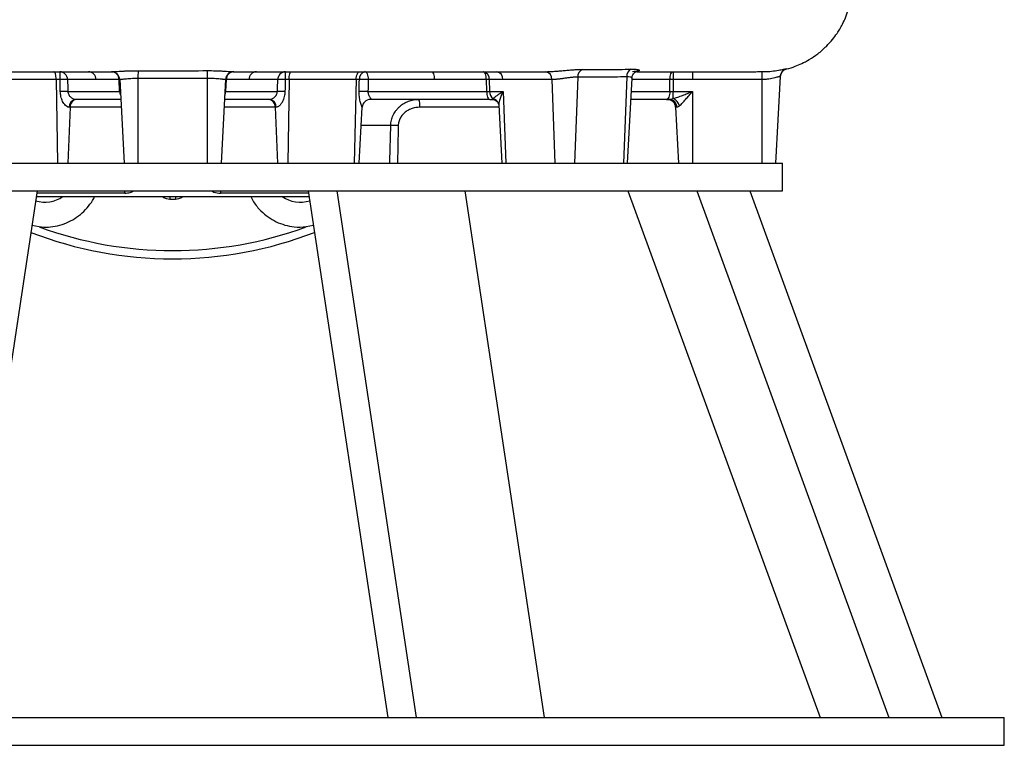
# Model space of a CAD drawing. Header units: millimetres. Extents: x 1189 to 1789, y 540 to 2623.
# Tile 4 of 12: x 1434 to 1789, y 540 to 802. Entities that reach past the tile are written whole.
import ezdxf

# ---------------------------------------------------------------- set-up
doc = ezdxf.new("R2010")
doc.units = ezdxf.units.MM

msp = doc.modelspace()

# ---------------------------------------------------------------- linework, layer by layer
at = {"color": 7, "linetype": 'Continuous', "lineweight": 25}
for p, q in [((1622.89, 783.09), (1623.76, 783.09)), ((1669.7, 783.09), (1669.7, 780.25)), ((1676.61, 783.09), (1676.61, 780.25)), ((1701.61, 783.09), (1701.61, 780.25)), ((1708.24, 781.38), (1706.61, 750.09)), ((1710.49, 784.09), (1710.49, 784.09)), ((1447.1, 780.25), (1422.89, 780.25)), ((1448.5, 780.25), (1447.1, 780.25)), ((1461.47, 780.25), (1451.18, 780.25)), ((1469.77, 780.25), (1461.47, 780.25)), ((1469.99, 775.94), (1469.77, 780.25)), ((1470.02, 780.25), (1471.61, 750.09)), ((1476.61, 780.61), (1476.61, 750.09)), ((1501.61, 780.65), (1501.61, 750.09)), ((1508.19, 780.25), (1506.61, 750.09)), ((1508.44, 780.25), (1508.22, 775.94)), ((1516.63, 780.25), (1508.44, 780.25)), ((1527.03, 780.25), (1516.63, 780.25)), ((1531.11, 780.25), (1529.71, 780.25)), ((1555.32, 780.25), (1531.11, 780.25)), ((1556.46, 780.25), (1555.32, 780.25)), ((1583.51, 780.25), (1559.62, 780.25)), ((1602.27, 780.25), (1583.51, 780.25)), ((1602.4, 775.94), (1602.27, 780.25)), ((1603.32, 780.25), (1603.44, 775.94)), ((1608.2, 780.25), (1603.32, 780.25)), ((1625.87, 780.25), (1608.2, 780.25)), ((1625.87, 780.25), (1626.99, 750.09)), ((1635.21, 781.12), (1634.06, 750.09)), ((1652.89, 781.22), (1651.74, 750.09)), ((1653.2, 750.09), (1654.81, 780.79)), ((1668.44, 775.94), (1668.48, 780.25)), ((1669.7, 780.25), (1669.66, 775.94)), ((1676.61, 780.25), (1669.7, 780.25)), ((1701.61, 780.25), (1676.61, 780.25)), ((1701.61, 780.25), (1701.61, 750.09)), ((1451.33, 775.94), (1469.99, 775.94)), ((1508.22, 775.94), (1526.88, 775.94)), ((1559.57, 775.94), (1602.4, 775.94)), ((1603.44, 775.94), (1608.36, 775.94)), ((1608.36, 775.94), (1609.31, 750.09)), ((1669.66, 773.36), (1669.66, 775.94)), ((1669.66, 775.94), (1676.61, 775.94)), ((1676.61, 775.94), (1676.61, 750.09)), ((1470.4, 773.09), (1453.99, 773.09)), ((1524.22, 773.09), (1507.81, 773.09)), ((1603.47, 773.09), (1560.46, 773.09)), ((1603.47, 773.09), (1604.46, 773.09)), ((1606.75, 771.12), (1607.85, 750.09)), ((1667.22, 773.09), (1654.41, 773.09)), ((1667.22, 773.09), (1668.27, 773.09)), ((1452.13, 770.25), (1451.82, 770.25)), ((1526.39, 770.25), (1526.08, 770.25)), ((1556.41, 750.09), (1557.46, 770.27)), ((1670.55, 770.25), (1671.61, 750.09)), ((1671.03, 770.25), (1670.55, 770.25)), ((1285.85, 750.09), (1709.11, 750.09)), ((1709.11, 740.09), (1709.11, 750.09)), ((1285.85, 740.09), (1709.11, 740.09)), ((1440.21, 740.09), (1411.51, 550.09)), ((1538, 740.09), (1566.7, 550.09)), ((1548.29, 740.09), (1576.99, 550.09)), ((1594.48, 740.09), (1623.18, 550.09)), ((1653.34, 740.09), (1722.63, 550.09)), ((1678.17, 740.09), (1747.46, 550.09)), ((1697.31, 740.09), (1766.6, 550.09)), ((1439.91, 738.09), (1489.11, 738.09)), ((1489.11, 738.09), (1538.3, 738.09)), ((1440.94, 727.12), (1438.32, 727.6)), ((1539.89, 727.58), (1537.26, 727.11)), ((1211.94, 550.09), (1789.11, 550.09)), ((1789.11, 540.09), (1789.11, 550.09)), ((1211.94, 540.09), (1789.11, 540.09))]:
    msp.add_line(p, q, dxfattribs=at)
at = {"color": 8, "linetype": 'Continuous', "lineweight": 25}
for p, q in [((1710.48, 784.12), (1710.49, 784.09)), ((1447.1, 780.25), (1447.57, 750.09)), ((1531.11, 780.25), (1530.64, 750.09)), ((1555.32, 780.25), (1554.58, 750.09)), ((1668.48, 780.25), (1654.78, 780.25)), ((1654.56, 775.94), (1668.44, 775.94)), ((1452.13, 770.25), (1451.29, 750.09)), ((1470.55, 770.25), (1452.13, 770.25)), ((1526.08, 770.25), (1507.66, 770.25)), ((1526.08, 770.25), (1526.92, 750.09)), ((1606.79, 770.25), (1578.29, 770.25)), ((1567.77, 763.62), (1557.11, 763.62)), ((1471.82, 739.25), (1440.08, 739.25)), ((1538.13, 739.25), (1506.39, 739.25))]:
    msp.add_line(p, q, dxfattribs=at)
at = {"color": 7, "linetype": 'Continuous', "lineweight": 25, "flags": 128}
for points in [[(1447.1, 780.25), (1447.07, 780.81), (1447.02, 781.35), (1446.93, 781.84), (1446.82, 782.27), (1446.69, 782.62), (1446.54, 782.88), (1446.38, 783.04), (1446.21, 783.09)], [(1476.62, 783.44), (1476.62, 783.33), (1476.62, 783.14), (1476.62, 782.86), (1476.62, 782.51), (1476.61, 782.1), (1476.61, 781.63), (1476.61, 781.13), (1476.61, 780.61)], [(1501.58, 783.47), (1501.58, 783.36), (1501.58, 783.16), (1501.59, 782.88), (1501.59, 782.53), (1501.59, 782.12), (1501.6, 781.66), (1501.6, 781.16), (1501.61, 780.65)], [(1531.11, 780.25), (1531.14, 780.81), (1531.19, 781.35), (1531.28, 781.84), (1531.39, 782.27), (1531.52, 782.62), (1531.67, 782.88), (1531.83, 783.04), (1532, 783.09)], [(1555.32, 780.25), (1555.36, 780.81), (1555.44, 781.35), (1555.58, 781.84), (1555.75, 782.27), (1555.96, 782.62), (1556.2, 782.88), (1556.45, 783.04), (1556.71, 783.09)], [(1558.55, 783.09), (1558.75, 783.04), (1558.95, 782.88), (1559.13, 782.62), (1559.29, 782.27), (1559.42, 781.84), (1559.52, 781.35), (1559.59, 780.81), (1559.62, 780.25)], [(1582.43, 783.09), (1582.64, 783.04), (1582.83, 782.88), (1583.01, 782.62), (1583.17, 782.27), (1583.31, 781.84), (1583.41, 781.35), (1583.48, 780.81), (1583.51, 780.25)], [(1602.27, 780.25), (1602.24, 780.81), (1602.17, 781.35), (1602.07, 781.84), (1601.94, 782.27), (1601.78, 782.62), (1601.6, 782.88), (1601.4, 783.04), (1601.2, 783.09)], [(1668.48, 780.25), (1668.52, 780.81), (1668.6, 781.35), (1668.71, 781.84), (1668.86, 782.27), (1669.05, 782.62), (1669.25, 782.88), (1669.47, 783.04), (1669.7, 783.09)], [(1602.4, 775.94), (1602.43, 775.37), (1602.49, 774.84), (1602.6, 774.35), (1602.73, 773.92), (1602.89, 773.57), (1603.07, 773.31), (1603.27, 773.15), (1603.47, 773.09)], [(1668.44, 775.94), (1668.4, 775.37), (1668.33, 774.84), (1668.21, 774.35), (1668.06, 773.92), (1667.88, 773.57), (1667.67, 773.31), (1667.45, 773.15), (1667.22, 773.09)]]:
    msp.add_lwpolyline(points, dxfattribs=at)
at = {"color": 8, "linetype": 'Continuous', "lineweight": 25, "flags": 128}
for points in [[(1567.46, 750.09), (1567.48, 750.93), (1567.77, 763.62)], [(1570.49, 763.62), (1570.46, 762.54), (1570.19, 750.09)], [(1471.79, 740.09), (1471.8, 739.81), (1471.82, 739.25)], [(1506.42, 740.09), (1506.41, 739.81), (1506.39, 739.25)], [(1488.05, 738.09), (1488.05, 738.03), (1488.05, 737.79), (1488.05, 737.54), (1488.05, 737.29), (1488.05, 737.03)], [(1490.16, 738.09), (1490.16, 738.03), (1490.16, 737.79), (1490.16, 737.54), (1490.16, 737.29), (1490.16, 737.03)]]:
    msp.add_lwpolyline(points, dxfattribs=at)
at = {"color": 7, "linetype": 'Continuous', "lineweight": 25}
for centre, radius, start, end in [((1448.32, 780.23), 2.86, 0.3495, 87.4716), ((1405.75, 780.94), 42.75, 359.0802, 2.8918), ((1458.61, 780.23), 2.86, 0.3495, 87.4716), ((1467.03, 780.09), 3, 3, 90), ((1466.9, 780.23), 2.86, 0.3495, 87.4716), ((1511.18, 780.09), 3, 90, 177), ((1511.31, 780.23), 2.86, 92.5284, 179.6505), ((1519.49, 780.23), 2.86, 92.5284, 179.6505), ((1529.89, 780.23), 2.86, 92.5284, 179.6505), ((1572.46, 780.94), 42.75, 177.1082, 180.9198), ((1559.06, 780.53), 2.62, 101.4161, 186.111), ((1600.7, 780.51), 2.63, 354.2117, 79.1705), ((1605.58, 780.51), 2.63, 354.2117, 79.1705), ((1623.26, 780.51), 2.63, 354.2117, 79.1705), ((1638.1, 781.27), 2.89, 113.8643, 182.8348), ((1655.74, 781.41), 2.85, 114.9209, 183.8697), ((1711.24, 781.14), 3, 104.3541, 177.0034), ((1711.24, 781.22), 3, 152.4107, 176.9999), ((1449.84, 750.64), 29.64, 87.4008, 92.5992), ((1469.9, 778.34), 1.91, 86.1132, 93.8868), ((1508.32, 778.34), 1.91, 86.1132, 93.8868), ((1528.37, 750.64), 29.64, 87.4008, 92.5992), ((1558.04, 738.21), 42.07, 87.8494, 92.1506), ((1602.79, 741.46), 38.79, 89.2284, 90.7716), ((1669.09, 727.31), 52.95, 89.3407, 90.6593), ((1449.96, 746.24), 29.73, 87.3556, 92.6444), ((1528.25, 746.24), 29.73, 87.3556, 92.6444), ((1557.97, 734.46), 41.51, 87.7931, 92.2069), ((1606.62, 775.88), 3.18, 179.0425, 232.3963), ((1454.45, 770.49), 2.64, 99.9973, 185.3091), ((1454.83, 770.41), 2.71, 96.9127, 183.2947), ((1523.38, 770.41), 2.71, 356.7053, 83.0873), ((1523.76, 770.49), 2.64, 354.6909, 80.0027), ((1560.46, 770.09), 3, 90.0079, 177.0091), ((1572.64, 770.92), 5.68, 353.2086, 22.4547), ((1667.55, 770.09), 3, 3, 90), ((1668.15, 770.22), 2.87, 0.5848, 87.7152), ((1668.37, 769.91), 3.68, 13.7904, 69.6121), ((1569.13, 723.98), 39.66, 88.0371, 91.9629), ((1443.08, 747), 11, 251.9522, 305.9161), ((1535.12, 747), 11, 234.0381, 288.117), ((1489.11, 858.09), 142.5, 248.96, 291.04), ((1489.11, 858.09), 139.55, 249.8084, 290.1852)]:
    msp.add_arc(centre, radius, start, end, dxfattribs=at)
at = {"color": 8, "linetype": 'Continuous', "lineweight": 25}
for centre, radius, start, end in [((1711.24, 781.22), 3, 104.6496, 152.41), ((1473.2, 776.08), 3.21, 182.6127, 206.1666), ((1505.01, 776.08), 3.21, 333.8334, 357.3873), ((1604.04, 770.67), 2.76, 17.8233, 76.5122)]:
    msp.add_arc(centre, radius, start, end, dxfattribs=at)
at = {"color": 7, "linetype": 'Continuous', "lineweight": 25}
for centre, major_axis, ratio, start_param, end_param in [((1601.31, 776.09), (3, -0.09), 0.044718, 5.082469, 5.500766), ((1669.66, 776.09), (3, 0.03), 0.052307, 4.292341, 4.710637)]:
    msp.add_ellipse(centre, major_axis=major_axis, ratio=ratio, start_param=start_param, end_param=end_param, dxfattribs=at)
for points, knots in [([(1710.49, 784.05), (1710.55, 784.07), (1711.64, 784.3), (1713.5, 784.94), (1716.2, 786.05), (1718.96, 787.51), (1721.98, 789.55), (1724.8, 792.02), (1727.07, 794.54), (1728.62, 796.64), (1729.8, 798.5), (1730.83, 800.36), (1731.88, 802.66), (1732.95, 805.59), (1733.65, 808.67), (1734.31, 811.73), (1734.91, 814.66), (1735.55, 818.04), (1736.23, 822.02), (1736.94, 826.72), (1737.66, 832.24), (1738.28, 838.51), (1738.69, 843.77), (1738.81, 846.9), (1738.84, 847.73)], [0, 0, 0, 0, 0.002477, 0.044344, 0.07854, 0.119629, 0.169838, 0.224316, 0.269619, 0.306076, 0.330066, 0.358047, 0.39108, 0.431129, 0.482321, 0.516676, 0.555871, 0.601067, 0.65382, 0.716573, 0.790143, 0.875442, 0.967072, 1, 1, 1, 1]), ([(1352.86, 783.09), (1353.13, 783.09), (1357.02, 783.09), (1364.91, 783.09), (1376.34, 783.09), (1387.71, 783.09), (1398.84, 783.09), (1409.67, 783.09), (1420.12, 783.09), (1430.14, 783.09), (1439.66, 783.09), (1448.69, 783.09), (1457.55, 783.09), (1463.6, 783.09), (1466.82, 783.09), (1467.03, 783.09)], [0, 0, 0, 0, 0.008464, 0.123129, 0.233084, 0.337614, 0.436746, 0.530561, 0.619127, 0.702487, 0.780648, 0.853609, 0.922593, 0.994861, 1, 1, 1, 1]), ([(1467.03, 783.09), (1467.03, 783.09), (1467.06, 783.09), (1467.15, 783.09), (1467.19, 783.09), (1467.29, 783.09), (1467.34, 783.09), (1467.41, 783.09)], [0, 0, 0, 0, 0.5, 0.5, 0.75, 0.75, 1, 1, 1, 1]), ([(1467.41, 783.09), (1467.42, 783.09), (1467.44, 783.09), (1467.48, 783.09), (1467.51, 783.09), (1467.57, 783.09), (1467.62, 783.1), (1467.76, 783.1), (1467.86, 783.11), (1468.21, 783.12), (1468.47, 783.14), (1469.07, 783.18), (1469.41, 783.2), (1470.13, 783.24), (1470.52, 783.27), (1471.34, 783.31), (1471.78, 783.33), (1472.68, 783.37), (1473.15, 783.39), (1474.11, 783.42), (1474.61, 783.43), (1475.61, 783.44), (1476.11, 783.44), (1476.62, 783.44)], [0, 0, 0, 0, 0.015625, 0.015625, 0.03125, 0.03125, 0.0625, 0.0625, 0.125, 0.125, 0.25, 0.25, 0.375, 0.375, 0.5, 0.5, 0.625, 0.625, 0.75, 0.75, 0.875, 0.875, 1, 1, 1, 1]), ([(1476.62, 783.44), (1480.78, 783.41), (1484.94, 783.41), (1493.26, 783.41), (1497.42, 783.43), (1501.58, 783.47)], [0, 0, 0, 0, 0.5, 0.5, 1, 1, 1, 1]), ([(1501.58, 783.47), (1502.63, 783.48), (1503.65, 783.46), (1505.14, 783.42), (1505.62, 783.4), (1506.54, 783.36), (1506.98, 783.34), (1507.83, 783.29), (1508.22, 783.26), (1508.95, 783.21), (1509.28, 783.19), (1509.88, 783.14), (1510.14, 783.13), (1510.47, 783.11), (1510.57, 783.1), (1510.71, 783.1), (1510.75, 783.1), (1510.81, 783.09), (1510.83, 783.09), (1510.86, 783.09), (1510.88, 783.09), (1510.9, 783.09)], [0, 0, 0, 0, 0.25, 0.25, 0.375, 0.375, 0.5, 0.5, 0.625, 0.625, 0.75, 0.75, 0.875, 0.875, 0.9375, 0.9375, 0.96875, 0.96875, 0.984375, 0.984375, 1, 1, 1, 1]), ([(1511.18, 783.09), (1512.79, 783.09), (1519.38, 783.09), (1530.98, 783.09), (1545.85, 783.09), (1560.49, 783.09), (1574.72, 783.09), (1588.5, 783.09), (1601.72, 783.09), (1613.24, 783.09), (1620.04, 783.09), (1622.89, 783.09)], [0, 0, 0, 0, 0.03961, 0.162302, 0.28805, 0.413248, 0.538098, 0.662747, 0.787119, 0.911071, 1, 1, 1, 1]), ([(1623.76, 783.09), (1623.97, 783.09), (1624.2, 783.09), (1624.68, 783.1), (1624.92, 783.11), (1625.44, 783.13), (1625.7, 783.15), (1626.25, 783.18), (1626.53, 783.2), (1627.39, 783.26), (1627.97, 783.31), (1628.87, 783.39), (1629.18, 783.42), (1629.79, 783.47), (1630.09, 783.5), (1631, 783.58), (1631.6, 783.64), (1632.79, 783.73), (1633.37, 783.78), (1634.2, 783.83), (1634.47, 783.84), (1635, 783.87), (1635.26, 783.88), (1636.02, 783.91), (1636.49, 783.91), (1636.93, 783.91)], [0, 0, 0, 0, 0.0625, 0.0625, 0.125, 0.125, 0.1875, 0.1875, 0.25, 0.25, 0.375, 0.375, 0.4375, 0.4375, 0.5, 0.5, 0.625, 0.625, 0.75, 0.75, 0.8125, 0.8125, 0.875, 0.875, 1, 1, 1, 1]), ([(1636.93, 783.91), (1639.87, 783.88), (1642.81, 783.87), (1648.68, 783.9), (1651.61, 783.93), (1654.54, 783.99)], [0, 0, 0, 0, 0.5, 0.5, 1, 1, 1, 1]), ([(1654.54, 783.99), (1654.97, 784), (1655.36, 784), (1655.87, 783.98), (1656.03, 783.97), (1656.33, 783.94), (1656.47, 783.93), (1656.84, 783.88), (1657.04, 783.83), (1657.32, 783.73), (1657.41, 783.68), (1657.46, 783.56), (1657.43, 783.5), (1657.3, 783.41), (1657.24, 783.38), (1657.09, 783.32), (1657, 783.3), (1656.79, 783.25), (1656.67, 783.22), (1656.41, 783.18), (1656.26, 783.16), (1655.77, 783.12), (1655.39, 783.1), (1654.96, 783.09)], [0, 0, 0, 0, 0.125, 0.125, 0.1875, 0.1875, 0.25, 0.25, 0.375, 0.375, 0.5, 0.5, 0.625, 0.625, 0.6875, 0.6875, 0.75, 0.75, 0.8125, 0.8125, 0.875, 0.875, 1, 1, 1, 1]), ([(1654.81, 780.78), (1654.85, 781.08), (1654.93, 781.64), (1655.32, 782.33), (1655.75, 782.8), (1656.15, 783.07), (1656.42, 783.2), (1656.52, 783.23), (1656.49, 783.22), (1656.49, 783.22)], [0, 0, 0, 0, 0.203998, 0.379431, 0.536303, 0.680425, 0.823849, 0.982576, 1, 1, 1, 1]), ([(1656.51, 783.09), (1656.87, 783.09), (1660.48, 783.09), (1666.54, 783.09), (1674.31, 783.09), (1680.9, 783.09), (1686.48, 783.09), (1691.14, 783.09), (1694.94, 783.09), (1697.6, 783.09), (1699.45, 783.09), (1700.73, 783.1), (1701.68, 783.1), (1702.15, 783.1), (1702.33, 783.1)], [0, 0, 0, 0, 0.01417, 0.140098, 0.265924, 0.378578, 0.491196, 0.602643, 0.706896, 0.803116, 0.86176, 0.91695, 0.968678, 1, 1, 1, 1]), ([(1701.61, 783.09), (1701.61, 783.09), (1701.62, 783.09), (1701.62, 783.09), (1701.62, 783.09), (1701.62, 783.09), (1701.62, 783.09)], [0, 0, 0, 0, 0.00001756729, 0.00001756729, 0.00001756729, 0.00001762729, 0.00001762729, 0.00001762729, 0.00001762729]), ([(1708.24, 781.38), (1708.25, 781.39), (1708.2, 781.38), (1708.07, 781.35), (1708.02, 781.33), (1707.89, 781.3), (1707.81, 781.27), (1707.65, 781.22), (1707.55, 781.2), (1707.35, 781.14), (1707.23, 781.11), (1706.87, 781), (1706.59, 780.93), (1705.98, 780.78), (1705.64, 780.7), (1704.93, 780.56), (1704.55, 780.49), (1703.95, 780.4), (1703.74, 780.38), (1703.32, 780.33), (1703.11, 780.31), (1702.48, 780.27), (1702.05, 780.25), (1701.61, 780.25)], [0, 0, 0, 0, 0.125, 0.125, 0.1875, 0.1875, 0.25, 0.25, 0.3125, 0.3125, 0.375, 0.375, 0.5, 0.5, 0.625, 0.625, 0.75, 0.75, 0.8125, 0.8125, 0.875, 0.875, 1, 1, 1, 1]), ([(1476.61, 780.61), (1476.17, 780.62), (1475.74, 780.61), (1474.89, 780.59), (1474.47, 780.58), (1473.88, 780.55), (1473.69, 780.53), (1473.31, 780.51), (1473.12, 780.49), (1472.58, 780.45), (1472.25, 780.42), (1471.65, 780.36), (1471.37, 780.33), (1470.89, 780.29), (1470.69, 780.27), (1470.45, 780.25), (1470.37, 780.25), (1470.25, 780.25), (1470.19, 780.25), (1470.07, 780.25), (1470.02, 780.25), (1470.02, 780.25)], [0, 0, 0, 0, 0.125, 0.125, 0.25, 0.25, 0.3125, 0.3125, 0.375, 0.375, 0.5, 0.5, 0.625, 0.625, 0.75, 0.75, 0.8125, 0.8125, 0.875, 0.875, 1, 1, 1, 1]), ([(1501.61, 780.65), (1497.44, 780.61), (1493.27, 780.59), (1484.94, 780.58), (1480.77, 780.59), (1476.61, 780.61)], [0, 0, 0, 0, 0.5, 0.5, 1, 1, 1, 1]), ([(1508.19, 780.25), (1508.19, 780.25), (1508.14, 780.25), (1508.02, 780.25), (1507.96, 780.25), (1507.84, 780.25), (1507.76, 780.26), (1507.6, 780.27), (1507.51, 780.28), (1507.3, 780.3), (1507.19, 780.32), (1506.83, 780.36), (1506.56, 780.39), (1505.96, 780.45), (1505.62, 780.48), (1504.9, 780.54), (1504.53, 780.57), (1503.93, 780.61), (1503.72, 780.61), (1503.31, 780.63), (1503.1, 780.64), (1502.47, 780.65), (1502.04, 780.65), (1501.61, 780.65)], [0, 0, 0, 0, 0.125, 0.125, 0.1875, 0.1875, 0.25, 0.25, 0.3125, 0.3125, 0.375, 0.375, 0.5, 0.5, 0.625, 0.625, 0.75, 0.75, 0.8125, 0.8125, 0.875, 0.875, 1, 1, 1, 1]), ([(1635.21, 781.12), (1634.9, 781.13), (1634.57, 781.12), (1634.02, 781.09), (1633.83, 781.08), (1633.45, 781.05), (1633.25, 781.03), (1632.86, 780.99), (1632.65, 780.97), (1632.24, 780.93), (1632.03, 780.9), (1631.39, 780.82), (1630.96, 780.76), (1630.11, 780.64), (1629.67, 780.58), (1628.83, 780.47), (1628.42, 780.42), (1627.82, 780.36), (1627.62, 780.34), (1627.24, 780.31), (1627.06, 780.29), (1626.52, 780.26), (1626.18, 780.25), (1625.87, 780.25)], [0, 0, 0, 0, 0.125, 0.125, 0.1875, 0.1875, 0.25, 0.25, 0.3125, 0.3125, 0.375, 0.375, 0.5, 0.5, 0.625, 0.625, 0.75, 0.75, 0.8125, 0.8125, 0.875, 0.875, 1, 1, 1, 1]), ([(1652.89, 781.22), (1649.94, 781.15), (1647, 781.11), (1641.1, 781.08), (1638.16, 781.09), (1635.21, 781.12)], [0, 0, 0, 0, 0.5, 0.5, 1, 1, 1, 1]), ([(1451.82, 770.25), (1451.71, 770.25), (1451.6, 770.26), (1451.37, 770.32), (1451.25, 770.37), (1450.91, 770.54), (1450.68, 770.71), (1450.26, 771.11), (1450.07, 771.35), (1449.73, 771.84), (1449.57, 772.1), (1449.16, 772.92), (1448.96, 773.51), (1448.68, 774.71), (1448.6, 775.32), (1448.59, 775.94)], [0, 0, 0, 0, 0.0625, 0.0625, 0.125, 0.125, 0.25, 0.25, 0.375, 0.375, 0.5, 0.5, 0.75, 0.75, 1, 1, 1, 1]), ([(1451.33, 775.94), (1451.34, 775.74), (1451.36, 775.54), (1451.47, 775.16), (1451.54, 774.98), (1451.73, 774.63), (1451.84, 774.47), (1452.08, 774.16), (1452.22, 774.01), (1452.51, 773.75), (1452.66, 773.63), (1452.97, 773.42), (1453.13, 773.34), (1453.42, 773.21), (1453.56, 773.16), (1453.8, 773.1), (1453.9, 773.09), (1453.99, 773.09)], [0, 0, 0, 0, 0.125, 0.125, 0.25, 0.25, 0.375, 0.375, 0.5, 0.5, 0.625, 0.625, 0.75, 0.75, 0.875, 0.875, 1, 1, 1, 1]), ([(1524.22, 773.09), (1524.31, 773.09), (1524.41, 773.1), (1524.65, 773.16), (1524.79, 773.21), (1525.09, 773.34), (1525.24, 773.42), (1525.55, 773.63), (1525.7, 773.75), (1525.99, 774.01), (1526.13, 774.16), (1526.37, 774.46), (1526.48, 774.63), (1526.67, 774.98), (1526.74, 775.16), (1526.85, 775.54), (1526.88, 775.74), (1526.88, 775.94)], [0, 0, 0, 0, 0.125, 0.125, 0.25, 0.25, 0.375, 0.375, 0.5, 0.5, 0.625, 0.625, 0.75, 0.75, 0.875, 0.875, 1, 1, 1, 1]), ([(1529.62, 775.94), (1529.61, 775.32), (1529.53, 774.71), (1529.32, 773.81), (1529.24, 773.51), (1529.03, 772.93), (1528.91, 772.65), (1528.64, 772.1), (1528.48, 771.84), (1528.23, 771.47), (1528.14, 771.35), (1527.95, 771.12), (1527.84, 771.01), (1527.64, 770.81), (1527.53, 770.72), (1527.31, 770.56), (1527.19, 770.49), (1526.96, 770.37), (1526.84, 770.32), (1526.61, 770.26), (1526.5, 770.25), (1526.39, 770.25)], [0, 0, 0, 0, 0.25, 0.25, 0.375, 0.375, 0.5, 0.5, 0.625, 0.625, 0.6875, 0.6875, 0.75, 0.75, 0.8125, 0.8125, 0.875, 0.875, 0.9375, 0.9375, 1, 1, 1, 1]), ([(1557.46, 770.25), (1557.46, 770.25), (1557.46, 770.26), (1557.44, 770.32), (1557.42, 770.37), (1557.36, 770.54), (1557.29, 770.71), (1557.15, 771.11), (1557.07, 771.35), (1556.92, 771.84), (1556.85, 772.1), (1556.64, 772.92), (1556.53, 773.51), (1556.39, 774.71), (1556.35, 775.32), (1556.37, 775.94)], [0, 0, 0, 0, 0.0625, 0.0625, 0.125, 0.125, 0.25, 0.25, 0.375, 0.375, 0.5, 0.5, 0.75, 0.75, 1, 1, 1, 1]), ([(1559.57, 775.94), (1559.56, 775.74), (1559.57, 775.54), (1559.64, 775.16), (1559.7, 774.98), (1559.83, 774.63), (1559.91, 774.47), (1560.07, 774.16), (1560.16, 774.01), (1560.32, 773.75), (1560.4, 773.63), (1560.53, 773.42), (1560.57, 773.34), (1560.61, 773.21), (1560.61, 773.16), (1560.56, 773.1), (1560.52, 773.09), (1560.46, 773.09)], [0, 0, 0, 0, 0.125, 0.125, 0.25, 0.25, 0.375, 0.375, 0.5, 0.5, 0.625, 0.625, 0.75, 0.75, 0.875, 0.875, 1, 1, 1, 1]), ([(1604.68, 773.36), (1604.83, 773.51), (1605.04, 773.7), (1605.54, 774.1), (1605.83, 774.32), (1606.47, 774.76), (1606.81, 774.99), (1607.55, 775.46), (1607.94, 775.7), (1608.36, 775.94)], [0, 0, 0, 0, 0.25, 0.25, 0.5, 0.5, 0.75, 0.75, 1, 1, 1, 1]), ([(1669.66, 773.36), (1670.19, 773.51), (1670.75, 773.7), (1671.89, 774.1), (1672.47, 774.32), (1673.64, 774.76), (1674.23, 774.99), (1675.42, 775.46), (1676.01, 775.7), (1676.61, 775.94)], [0, 0, 0, 0, 0.25, 0.25, 0.5, 0.5, 0.75, 0.75, 1, 1, 1, 1]), ([(1671.95, 770.79), (1672.3, 771.08), (1672.67, 771.46), (1673.43, 772.26), (1673.81, 772.69), (1674.6, 773.59), (1675, 774.05), (1675.8, 774.98), (1676.2, 775.46), (1676.61, 775.94)], [0, 0, 0, 0, 0.25, 0.25, 0.5, 0.5, 0.75, 0.75, 1, 1, 1, 1]), ([(1567.77, 763.62), (1567.78, 763.95), (1567.81, 764.28), (1567.89, 764.93), (1567.95, 765.25), (1568.1, 765.88), (1568.19, 766.19), (1568.41, 766.8), (1568.53, 767.11), (1568.95, 767.99), (1569.28, 768.54), (1569.86, 769.32), (1570.06, 769.56), (1570.5, 770.04), (1570.72, 770.26), (1571.43, 770.9), (1571.94, 771.27), (1573.02, 771.93), (1573.6, 772.2), (1574.78, 772.65), (1575.38, 772.81), (1576.62, 773.04), (1577.26, 773.09), (1577.9, 773.09)], [0, 0, 0, 0, 0.0625, 0.0625, 0.125, 0.125, 0.1875, 0.1875, 0.25, 0.25, 0.375, 0.375, 0.4375, 0.4375, 0.5, 0.5, 0.625, 0.625, 0.75, 0.75, 0.875, 0.875, 1, 1, 1, 1]), ([(1604.46, 773.09), (1604.43, 773.09), (1604.41, 773.1), (1604.4, 773.14), (1604.41, 773.16), (1604.49, 773.24), (1604.58, 773.31), (1604.68, 773.36)], [0, 0, 0, 0, 0.25, 0.25, 0.5, 0.5, 1, 1, 1, 1]), ([(1604.53, 773.07), (1604.59, 773.08), (1604.89, 773.09), (1605.54, 772.88), (1606.19, 772.39), (1606.57, 771.83), (1606.64, 771.59), (1606.66, 771.5)], [0, 0, 0, 0, 0.0693703, 0.3352412, 0.6181217, 0.8678565, 1, 1, 1, 1]), ([(1606.65, 771.52), (1606.69, 771.41), (1606.74, 771.24), (1606.74, 771.16), (1606.74, 771.13)], [0, 0, 0, 0, 0.575296, 1, 1, 1, 1]), ([(1668.27, 773.09), (1668.35, 773.09), (1668.44, 773.1), (1668.64, 773.14), (1668.76, 773.16), (1669.12, 773.24), (1669.38, 773.31), (1669.66, 773.36)], [0, 0, 0, 0, 0.25, 0.25, 0.5, 0.5, 1, 1, 1, 1]), ([(1671.95, 770.79), (1671.77, 770.64), (1671.61, 770.5), (1671.3, 770.31), (1671.15, 770.25), (1671.03, 770.25)], [0, 0, 0, 0, 0.5, 0.5, 1, 1, 1, 1]), ([(1578.29, 770.25), (1577.34, 770.25), (1576.41, 770.11), (1575.07, 769.67), (1574.63, 769.48), (1573.8, 769.04), (1573.41, 768.79), (1572.85, 768.36), (1572.68, 768.2), (1572.33, 767.87), (1572.17, 767.7), (1571.71, 767.16), (1571.44, 766.77), (1571.1, 766.14), (1571, 765.92), (1570.82, 765.48), (1570.75, 765.26), (1570.63, 764.8), (1570.58, 764.57), (1570.51, 764.1), (1570.49, 763.86), (1570.49, 763.62)], [0, 0, 0, 0, 0.25, 0.25, 0.375, 0.375, 0.5, 0.5, 0.5625, 0.5625, 0.625, 0.625, 0.75, 0.75, 0.8125, 0.8125, 0.875, 0.875, 0.9375, 0.9375, 1, 1, 1, 1]), ([(1440.94, 727.12), (1442.05, 727.05), (1444.28, 726.92), (1447.61, 727.43), (1450.82, 728.46), (1453.82, 730.02), (1456.53, 732.06), (1458.81, 734.54), (1460.29, 736.59), (1460.83, 737.86), (1460.93, 738.09)], [0, 0, 0, 0, 0.1374294, 0.2748589, 0.4136289, 0.552399, 0.6911831, 0.8299672, 0.9687683, 1, 1, 1, 1]), ([(1517.28, 738.09), (1517.61, 737.42), (1518.57, 735.5), (1520.71, 732.97), (1523.5, 730.6), (1526.41, 728.88), (1529.58, 727.69), (1533.22, 726.93), (1535.8, 727.05), (1537.26, 727.11)], [0, 0, 0, 0, 0.0921008, 0.2654048, 0.404264, 0.5431231, 0.681983, 0.8208427, 1, 1, 1, 1])]:
    msp.add_open_spline(points, degree=3, knots=knots, dxfattribs=at)
for points in [[(1510.9, 783.09), (1511.09, 783.09), (1511.18, 783.09), (1511.18, 783.09)], [(1448.59, 775.94), (1448.56, 777.37), (1448.53, 778.81), (1448.5, 780.25)], [(1451.18, 780.25), (1451.23, 778.81), (1451.28, 777.37), (1451.33, 775.94)], [(1526.88, 775.94), (1526.93, 777.37), (1526.98, 778.81), (1527.03, 780.25)], [(1529.71, 780.25), (1529.68, 778.81), (1529.65, 777.37), (1529.62, 775.94)], [(1556.37, 775.94), (1556.4, 777.37), (1556.43, 778.81), (1556.46, 780.25)], [(1559.62, 780.25), (1559.6, 778.81), (1559.58, 777.37), (1559.57, 775.94)], [(1490.16, 737.03), (1489.46, 737.03), (1488.75, 737.03), (1488.05, 737.03)]]:
    msp.add_open_spline(points, degree=3, dxfattribs=at)
at = {"color": 8, "linetype": 'Continuous', "lineweight": 25}
for points, knots in [([(1702.33, 783.12), (1703.07, 783.14), (1704.8, 783.19), (1707.21, 783.52), (1709.22, 783.89), (1710.32, 784.12), (1710.43, 784.12), (1710.48, 784.12)], [0, 0, 0, 0, 0.1602077, 0.378757, 0.6072927, 0.8417955, 1, 1, 1, 1]), ([(1654.73, 780.79), (1654.75, 780.84), (1654.83, 780.99), (1654.26, 781.2), (1653.35, 781.21), (1652.89, 781.22)], [0, 0, 0, 0, 0.162944, 0.581933, 1, 1, 1, 1]), ([(1608.36, 775.94), (1608.35, 775.93), (1607.81, 774.97), (1607.11, 773.37), (1606.71, 771.75), (1606.76, 771.21), (1606.76, 771.12)], [0, 0, 0, 0, 0.002333, 0.549564, 0.928168, 1, 1, 1, 1]), ([(1471.82, 739.25), (1472.5, 739.29), (1473.62, 739.35), (1474.6, 739.88), (1474.98, 740.09)], [0, 0, 0, 0, 0.608381, 1, 1, 1, 1]), ([(1503.29, 740.09), (1503.53, 739.94), (1504.45, 739.34), (1505.56, 739.29), (1506.39, 739.25)], [0, 0, 0, 0, 0.256784, 1, 1, 1, 1]), ([(1488.05, 737.03), (1487.68, 737.07), (1486.82, 737.15), (1485.88, 737.57), (1485.46, 738.01), (1485.38, 738.09)], [0, 0, 0, 0, 0.380696, 0.881182, 1, 1, 1, 1]), ([(1492.83, 738.09), (1492.75, 738.01), (1492.33, 737.57), (1491.39, 737.15), (1490.53, 737.07), (1490.16, 737.03)], [0, 0, 0, 0, 0.118818, 0.619304, 1, 1, 1, 1])]:
    msp.add_open_spline(points, degree=3, knots=knots, dxfattribs=at)

doc.saveas('drawing.dxf')
